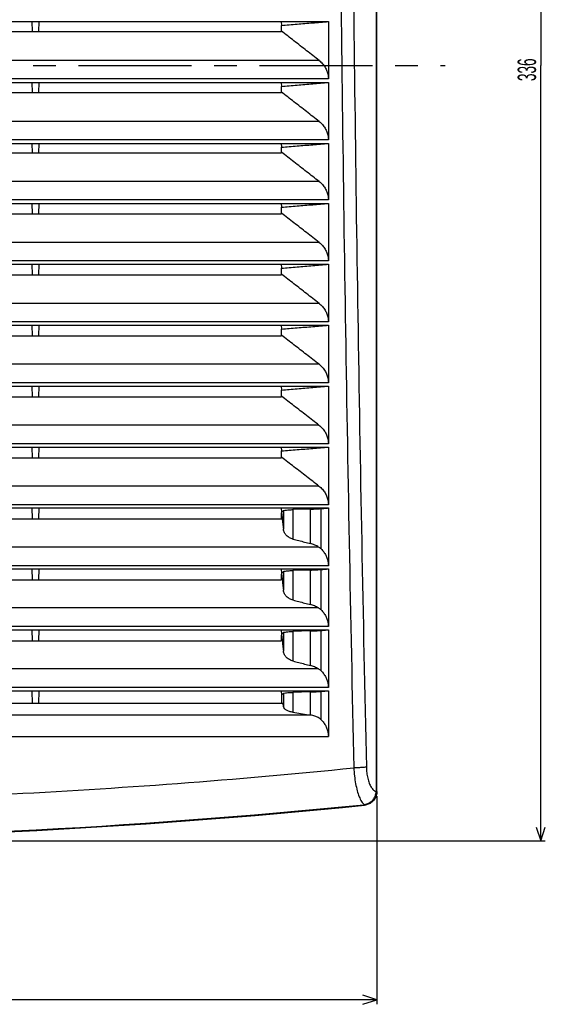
# Model space of a CAD drawing. Extents: x 0 to 1189, y 0 to 841.
# Tile 4 of 12: x 337 to 450, y 333 to 547. Entities that reach past the tile are written whole.
import ezdxf

# ---------------------------------------------------------------- set-up
doc = ezdxf.new("R2010")
doc.units = 0
doc.header["$LTSCALE"] = 65.395
doc.header["$MEASUREMENT"] = 0
doc.linetypes.add('CENTER', pattern=[0.6, 0.375, -0.075, 0.075, -0.075])
doc.layers.get('0').update_dxf_attribs({"linetype": 'CONTINUOUS'})
doc.layers.add('DEFAULT_1', color=7, linetype='CENTER')
doc.styles.add('TEXTSTYLE_2', font='txt', dxfattribs={"width": 0.6})
doc.dimstyles.new('DIMSTYLE_1', dxfattribs={"dimtxt": 4, "dimasz": 3, "dimexe": 0.18, "dimexo": 0.0625, "dimgap": 0.09, "dimtad": 1, "dimdsep": 46, "dimtxsty": 'TEXTSTYLE_2', "dimcen": 0.09, "dimadec": 0, "dimazin": 0, "dimtp": 0.2, "dimtm": 0.2, "dimtfac": 1, "dimtofl": 0, "dimtmove": 0, "dimatfit": 3, "dimfxl": 1, "dimtolj": 1, "dimarcsym": 0})

# ---------------------------------------------------------------- blocks, each defined once
blk = doc.blocks.new('*D6')
at = {"color": 2, "linetype": 'Continuous'}
for p, q in [((97.89, 378.36), (97.89, 333.26)), ((413.89, 378.36), (413.89, 333.26)), ((97.89, 334.26), (255.89, 334.26)), ((413.89, 334.26), (255.89, 334.26))]:
    blk.add_line(p, q, dxfattribs=at)
for points in [[(100.89, 335.26), (97.89, 334.26), (100.89, 333.26)], [(410.89, 333.26), (413.89, 334.26), (410.89, 335.26)]]:
    blk.add_lwpolyline(points, dxfattribs=at)
at = {"color": 2, "linetype": 'Continuous', "style": 'TEXTSTYLE_2', "width": 0.45}
blk.add_text('316', height=4, dxfattribs=at).set_placement((253.44, 335.26))
blk = doc.blocks.new('*D7')
at = {"color": 2, "linetype": 'Continuous'}
for p, q in [((256.89, 704.65), (450.4, 704.65)), ((449.4, 704.65), (449.4, 536.65)), ((449.4, 368.65), (449.4, 536.65)), ((256.89, 368.65), (450.4, 368.65))]:
    blk.add_line(p, q, dxfattribs=at)
for points in [[(450.4, 701.65), (449.4, 704.65), (448.4, 701.65)], [(448.4, 371.65), (449.4, 368.65), (450.4, 371.65)]]:
    blk.add_lwpolyline(points, dxfattribs=at)
at = {"color": 2, "linetype": 'Continuous', "style": 'TEXTSTYLE_2', "width": 0.55}
blk.add_text('336', height=4, rotation=90, dxfattribs=at).set_placement((448.4, 533.3))

msp = doc.modelspace()

# ---------------------------------------------------------------- linework, layer by layer
at = {"color": 7, "linetype": 'Continuous'}
for p, q in [((413.754, 693.814), (413.754, 379.49)), ((413.893, 379.363), (413.893, 693.94)), ((108.393, 546.202), (403.393, 546.202)), ((339.103, 546.202), (339.186, 544.008)), ((340.684, 546.202), (340.601, 544.008)), ((393.131, 546.202), (393.215, 545.354)), ((403.393, 546.202), (403.393, 533.787)), ((393.216, 544.147), (393.214, 544.008)), ((393.216, 544.147), (393.215, 545.354)), ((118.573, 544.008), (393.214, 544.008)), ((108.393, 533.002), (403.393, 533.002)), ((339.106, 533.002), (339.189, 530.79)), ((340.681, 533.002), (340.598, 530.79)), ((393.134, 533.002), (393.218, 532.154)), ((393.218, 530.927), (393.218, 532.154)), ((403.393, 533.002), (403.393, 520.575)), ((118.57, 530.79), (393.217, 530.79)), ((393.218, 530.927), (393.217, 530.79)), ((108.393, 519.802), (403.393, 519.802)), ((339.109, 519.802), (339.192, 517.773)), ((340.678, 519.802), (340.595, 517.773)), ((393.137, 519.802), (393.221, 518.954)), ((393.221, 517.907), (393.221, 518.954)), ((403.393, 519.802), (403.393, 507.564)), ((118.567, 517.773), (393.22, 517.773)), ((393.221, 517.907), (393.22, 517.773)), ((108.393, 506.802), (403.393, 506.802)), ((339.112, 506.802), (339.196, 504.556)), ((340.675, 506.802), (340.591, 504.556)), ((393.14, 506.802), (393.224, 505.954)), ((393.225, 504.687), (393.224, 505.954)), ((403.393, 506.802), (403.393, 494.353)), ((118.563, 504.556), (393.223, 504.556)), ((393.225, 504.687), (393.223, 504.556)), ((108.393, 493.602), (403.393, 493.602)), ((339.116, 493.602), (339.199, 491.338)), ((340.671, 493.602), (340.588, 491.338)), ((393.143, 493.602), (393.228, 492.754)), ((403.393, 493.602), (403.393, 481.142)), ((118.56, 491.338), (393.227, 491.338)), ((393.228, 491.467), (393.227, 491.338)), ((108.393, 480.402), (403.393, 480.402)), ((339.119, 480.402), (339.203, 478.121)), ((340.668, 480.402), (340.584, 478.121)), ((393.147, 480.402), (393.232, 479.554)), ((403.393, 480.402), (403.393, 467.931)), ((118.556, 478.121), (393.231, 478.121)), ((393.232, 478.246), (393.231, 478.121)), ((108.393, 467.202), (403.393, 467.202)), ((339.123, 467.202), (339.207, 464.904)), ((340.664, 467.202), (340.58, 464.904)), ((393.151, 467.202), (393.236, 466.354)), ((403.393, 467.202), (403.393, 454.72)), ((118.552, 464.904), (393.235, 464.904)), ((393.236, 465.026), (393.235, 464.904)), ((108.393, 454.002), (403.393, 454.002)), ((339.128, 454.002), (339.211, 451.687)), ((340.659, 454.002), (340.576, 451.687)), ((393.155, 454.002), (393.24, 453.154)), ((403.393, 454.002), (403.393, 441.509)), ((118.548, 451.687), (393.239, 451.687)), ((393.24, 451.805), (393.239, 451.687)), ((108.393, 440.802), (403.393, 440.802)), ((339.132, 440.802), (339.216, 438.47)), ((340.655, 440.802), (340.571, 438.47)), ((393.16, 440.802), (393.257, 439.83)), ((393.244, 438.47), (393.257, 439.738)), ((393.257, 439.83), (393.257, 439.738)), ((399.53, 440.551), (395.707, 440.442)), ((403.393, 440.802), (403.393, 428.298)), ((118.543, 438.47), (393.244, 438.47)), ((108.393, 427.602), (403.393, 427.602)), ((339.137, 427.602), (339.221, 425.253)), ((340.65, 427.602), (340.566, 425.253)), ((393.165, 427.602), (393.261, 426.634)), ((399.53, 427.351), (395.707, 427.242)), ((403.393, 427.602), (403.393, 415.087)), ((118.538, 425.253), (393.248, 425.253)), ((393.248, 425.253), (393.261, 426.479)), ((393.261, 426.634), (393.261, 426.479)), ((108.393, 414.402), (403.393, 414.402)), ((339.142, 414.402), (339.226, 412.036)), ((340.645, 414.402), (340.561, 412.036)), ((393.17, 414.402), (393.266, 413.438)), ((399.53, 414.151), (395.707, 414.042)), ((403.393, 414.402), (403.393, 401.876)), ((118.534, 412.036), (393.253, 412.036)), ((393.253, 412.036), (393.266, 413.219)), ((393.266, 413.438), (393.266, 413.219)), ((108.393, 401.202), (403.393, 401.202)), ((339.147, 401.202), (339.23, 398.439)), ((340.64, 401.202), (340.557, 398.439)), ((393.175, 401.202), (393.27, 400.242)), ((403.393, 401.202), (403.393, 391.28)), ((399.53, 400.951), (395.707, 400.842)), ((393.526, 398.402), (118.261, 398.402)), ((332.106, 398.48), (339.243, 398.48)), ((340.557, 398.439), (339.23, 398.439)), ((340.544, 398.48), (347.681, 398.481)), ((347.681, 398.481), (360.106, 398.48)), ((360.106, 398.48), (375.681, 398.481)), ((375.681, 398.481), (393.271, 398.48)), ((393.526, 398.402), (393.271, 398.48))]:
    msp.add_line(p, q, dxfattribs=at)
at = {"color": 9, "linetype": 'Continuous'}
for p, q in [((401.41, 537.745), (110.377, 537.745)), ((403.393, 533.787), (108.393, 533.787)), ((401.402, 524.544), (110.385, 524.544)), ((403.393, 520.575), (108.393, 520.575)), ((401.394, 511.543), (110.393, 511.543)), ((403.393, 507.564), (108.393, 507.564)), ((401.385, 498.342), (110.402, 498.342)), ((403.393, 494.353), (108.393, 494.353)), ((401.377, 485.14), (110.41, 485.14)), ((403.393, 481.142), (108.393, 481.142)), ((401.369, 471.939), (110.418, 471.939)), ((403.393, 467.931), (108.393, 467.931)), ((401.361, 458.738), (110.426, 458.738)), ((403.393, 454.72), (108.393, 454.72)), ((401.352, 445.537), (110.435, 445.537)), ((403.393, 441.509), (108.393, 441.509)), ((393.64, 440.214), (393.64, 436.181)), ((395.707, 440.442), (395.707, 434.074)), ((399.53, 433.073), (399.53, 440.551)), ((401.82, 431.923), (401.82, 440.67)), ((401.285, 432.336), (110.502, 432.336)), ((403.393, 428.298), (108.393, 428.298)), ((393.64, 427.014), (393.64, 422.967)), ((395.707, 427.242), (395.707, 420.864)), ((399.53, 419.864), (399.53, 427.351)), ((401.82, 418.715), (401.82, 427.47)), ((401.274, 419.135), (110.513, 419.135)), ((403.393, 415.087), (108.393, 415.087)), ((395.707, 414.042), (395.707, 407.654)), ((399.53, 406.655), (399.53, 414.151)), ((401.82, 405.506), (401.82, 414.27)), ((393.64, 413.814), (393.64, 409.754)), ((401.263, 405.934), (110.524, 405.934)), ((403.393, 401.876), (108.393, 401.876)), ((393.64, 400.614), (393.64, 397.772)), ((395.707, 400.842), (395.707, 396.523)), ((399.53, 395.927), (399.53, 400.951)), ((401.82, 394.913), (401.82, 401.07)), ((112.726, 396.002), (399.061, 396.002)), ((108.393, 391.28), (403.393, 391.28)), ((413.893, 379.363), (413.754, 379.49)), ((411.193, 376.38), (411.053, 376.506))]:
    msp.add_line(p, q, dxfattribs=at)
at = {"color": 7, "linetype": 'Continuous'}
for radius, start, end in [(1564.11, 270.130129, 275.693098), (1564.25, 270.132675, 275.697739)]:
    msp.add_arc((255.893, 1932.902), radius, start, end, dxfattribs=at)
at = {"color": 9, "linetype": 'Continuous'}
for points, knots in [([(405.339, 678.125), (405.369, 661.799), (405.486, 629.151), (405.83, 580.186), (406.341, 531.237), (407.021, 482.304), (407.868, 433.388), (408.545, 400.784), (408.911, 384.485)], [0, 0, 0, 0, 48.9794209, 97.9451784, 146.8970795, 195.8348251, 244.7581164, 293.6667647, 293.6667647, 293.6667647, 293.6667647]), ([(408.058, 678.137), (408.088, 661.818), (408.205, 629.185), (408.549, 580.242), (409.06, 531.315), (409.739, 482.404), (410.587, 433.51), (411.264, 400.921), (411.63, 384.63)], [0, 0, 0, 0, 48.9571887, 97.9008993, 146.8307684, 195.7464897, 244.647758, 293.534212, 293.534212, 293.534212, 293.534212]), ([(102.876, 384.485), (115.605, 383.206), (141.081, 380.966), (179.345, 378.564), (217.618, 377.123), (255.893, 376.643), (294.169, 377.123), (332.442, 378.564), (370.705, 380.966), (396.182, 383.206), (408.911, 384.485)], [0, 0, 0, 0, 38.3810789, 76.7142887, 115.0035884, 153.2706623, 191.5377363, 229.8270368, 268.160234, 306.5412895, 306.5412895, 306.5412895, 306.5412895]), ([(411.63, 384.63), (411.476, 384.611), (411.107, 384.579), (410.481, 384.54), (409.729, 384.507), (409.191, 384.492), (408.911, 384.485)], [0, 0, 0, 0, 0.4653243, 1.1102124, 1.8834792, 2.7234987, 2.7234987, 2.7234987, 2.7234987]), ([(408.911, 384.485), (408.94, 383.897), (409.031, 382.745), (409.272, 381.087), (409.607, 379.581), (410.026, 378.288), (410.512, 377.264), (410.922, 376.712), (411.145, 376.517)], [0, 0, 0, 0, 1.7685092, 3.4627432, 5.0225528, 6.3916605, 7.5300485, 8.418132, 8.418132, 8.418132, 8.418132]), ([(411.63, 384.63), (411.639, 384.219), (411.696, 383.415), (411.897, 382.263), (412.207, 381.227), (412.618, 380.354), (413.115, 379.683), (413.533, 379.374), (413.746, 379.281)], [0, 0, 0, 0, 1.231778, 2.413951, 3.5030673, 4.4672963, 5.2927047, 5.988753, 5.988753, 5.988753, 5.988753])]:
    msp.add_open_spline(points, degree=3, knots=knots, dxfattribs=at)
at = {"color": 7, "linetype": 'Continuous'}
for points, knots in [([(393.215, 545.354), (394.345, 545.448), (396.606, 545.636), (399.999, 545.919), (402.262, 546.107), (403.393, 546.202)], [0, 0, 0, 0, 3.4019939, 6.8064773, 10.2134502, 10.2134502, 10.2134502, 10.2134502]), ([(401.41, 537.745), (400.499, 538.457), (398.677, 539.88), (395.945, 542.014), (394.125, 543.436), (393.216, 544.147)], [0, 0, 0, 0, 3.4683836, 6.9345086, 10.398377, 10.398377, 10.398377, 10.398377]), ([(401.41, 537.745), (401.67, 537.542), (402.144, 537.096), (402.708, 536.326), (403.108, 535.497), (403.342, 534.645), (403.393, 534.067), (403.393, 533.787)], [0, 0, 0, 0, 0.9903189, 1.9397027, 2.849369, 3.7355112, 4.5776026, 4.5776026, 4.5776026, 4.5776026]), ([(393.218, 532.154), (394.348, 532.248), (396.608, 532.436), (400, 532.719), (402.262, 532.907), (403.393, 533.002)], [0, 0, 0, 0, 3.4010445, 6.8045774, 10.2105988, 10.2105988, 10.2105988, 10.2105988]), ([(401.402, 524.544), (400.492, 525.254), (398.672, 526.672), (395.945, 528.8), (394.127, 530.218), (393.218, 530.927)], [0, 0, 0, 0, 3.4616135, 6.9209777, 10.3780946, 10.3780946, 10.3780946, 10.3780946]), ([(401.402, 524.544), (401.663, 524.34), (402.139, 523.894), (402.705, 523.121), (403.107, 522.29), (403.342, 521.435), (403.393, 520.857), (403.393, 520.575)], [0, 0, 0, 0, 0.9936317, 1.9460525, 2.8584127, 3.7469078, 4.5908009, 4.5908009, 4.5908009, 4.5908009]), ([(393.221, 518.954), (394.351, 519.048), (396.61, 519.236), (400.001, 519.519), (402.262, 519.707), (403.393, 519.802)], [0, 0, 0, 0, 3.4000191, 6.8025256, 10.2075194, 10.2075194, 10.2075194, 10.2075194]), ([(401.394, 511.543), (400.485, 512.25), (398.668, 513.665), (395.944, 515.786), (394.129, 517.2), (393.221, 517.907)], [0, 0, 0, 0, 3.454865, 6.9074898, 10.3578766, 10.3578766, 10.3578766, 10.3578766]), ([(401.394, 511.543), (401.656, 511.339), (402.134, 510.891), (402.702, 510.116), (403.106, 509.283), (403.342, 508.426), (403.393, 507.846), (403.393, 507.564)], [0, 0, 0, 0, 0.9968993, 1.9523151, 2.8673305, 3.7581428, 4.6038069, 4.6038069, 4.6038069, 4.6038069]), ([(393.224, 505.954), (394.354, 506.048), (396.613, 506.236), (400.002, 506.519), (402.263, 506.707), (403.393, 506.802)], [0, 0, 0, 0, 3.3989351, 6.8003564, 10.2042639, 10.2042639, 10.2042639, 10.2042639]), ([(401.385, 498.342), (400.478, 499.047), (398.664, 500.457), (395.944, 502.572), (394.131, 503.982), (393.225, 504.687)], [0, 0, 0, 0, 3.4479304, 6.89363, 10.337101, 10.337101, 10.337101, 10.337101]), ([(401.385, 498.342), (401.649, 498.137), (402.129, 497.688), (402.699, 496.911), (403.104, 496.076), (403.341, 495.217), (403.393, 494.636), (403.393, 494.353)], [0, 0, 0, 0, 1.0002222, 1.9586831, 2.8763969, 3.7695618, 4.6170209, 4.6170209, 4.6170209, 4.6170209]), ([(393.228, 492.754), (394.357, 492.848), (396.615, 493.036), (400.003, 493.319), (402.263, 493.507), (403.393, 493.602)], [0, 0, 0, 0, 3.3977591, 6.7980031, 10.2007318, 10.2007318, 10.2007318, 10.2007318]), ([(393.228, 491.467), (393.228, 491.61), (393.228, 491.896), (393.228, 492.325), (393.228, 492.611), (393.228, 492.754)], [0, 0, 0, 0, 0.4291076, 0.858216, 1.2873253, 1.2873253, 1.2873253, 1.2873253]), ([(401.377, 485.14), (400.471, 485.844), (398.659, 487.25), (395.943, 489.358), (394.133, 490.764), (393.228, 491.467)], [0, 0, 0, 0, 3.4409129, 6.8796045, 10.3160769, 10.3160769, 10.3160769, 10.3160769]), ([(401.377, 485.14), (401.641, 484.935), (402.123, 484.485), (402.696, 483.706), (403.103, 482.869), (403.341, 482.008), (403.393, 481.425), (403.393, 481.142)], [0, 0, 0, 0, 1.0035502, 1.9650603, 2.8854747, 3.7809921, 4.6302427, 4.6302427, 4.6302427, 4.6302427]), ([(393.232, 479.554), (394.36, 479.648), (396.617, 479.836), (400.005, 480.119), (402.264, 480.307), (403.393, 480.402)], [0, 0, 0, 0, 3.3965071, 6.7954977, 10.1969717, 10.1969717, 10.1969717, 10.1969717]), ([(393.232, 478.246), (393.232, 478.391), (393.232, 478.682), (393.232, 479.118), (393.232, 479.409), (393.232, 479.554)], [0, 0, 0, 0, 0.4359382, 0.8718773, 1.3078174, 1.3078174, 1.3078174, 1.3078174]), ([(401.369, 471.939), (400.464, 472.64), (398.655, 474.042), (395.943, 476.144), (394.136, 477.546), (393.232, 478.246)], [0, 0, 0, 0, 3.4338125, 6.8654132, 10.2948044, 10.2948044, 10.2948044, 10.2948044]), ([(401.369, 471.939), (401.634, 471.734), (402.118, 471.282), (402.694, 470.501), (403.102, 469.662), (403.341, 468.799), (403.393, 468.215), (403.393, 467.931)], [0, 0, 0, 0, 1.0068833, 1.9714466, 2.894564, 3.7924337, 4.6434724, 4.6434724, 4.6434724, 4.6434724]), ([(393.236, 466.354), (394.364, 466.448), (396.62, 466.636), (400.006, 466.919), (402.264, 467.107), (403.393, 467.202)], [0, 0, 0, 0, 3.3951792, 6.7928404, 10.1929834, 10.1929834, 10.1929834, 10.1929834]), ([(393.236, 465.026), (393.236, 465.173), (393.236, 465.469), (393.236, 465.911), (393.236, 466.207), (393.236, 466.354)], [0, 0, 0, 0, 0.4428019, 0.8856048, 1.3284088, 1.3284088, 1.3284088, 1.3284088]), ([(401.361, 458.738), (400.457, 459.437), (398.651, 460.835), (395.943, 462.93), (394.138, 464.327), (393.236, 465.026)], [0, 0, 0, 0, 3.4266291, 6.8510562, 10.2732834, 10.2732834, 10.2732834, 10.2732834]), ([(401.361, 458.738), (401.627, 458.532), (402.113, 458.08), (402.691, 457.297), (403.101, 456.455), (403.341, 455.59), (403.393, 455.004), (403.393, 454.72)], [0, 0, 0, 0, 1.0102216, 1.9778422, 2.9036648, 3.8038867, 4.6567099, 4.6567099, 4.6567099, 4.6567099]), ([(393.24, 453.154), (394.367, 453.248), (396.623, 453.437), (400.007, 453.719), (402.264, 453.907), (403.393, 454.002)], [0, 0, 0, 0, 3.3937753, 6.790031, 10.1887669, 10.1887669, 10.1887669, 10.1887669]), ([(393.24, 451.805), (393.24, 451.955), (393.24, 452.255), (393.24, 452.705), (393.24, 453.004), (393.24, 453.154)], [0, 0, 0, 0, 0.4496986, 0.8993983, 1.3490992, 1.3490992, 1.3490992, 1.3490992]), ([(401.352, 445.537), (400.45, 446.234), (398.647, 447.627), (395.943, 449.716), (394.141, 451.109), (393.24, 451.805)], [0, 0, 0, 0, 3.4193629, 6.8365335, 10.2515139, 10.2515139, 10.2515139, 10.2515139]), ([(401.352, 445.537), (401.62, 445.33), (402.107, 444.877), (402.688, 444.092), (403.099, 443.248), (403.34, 442.381), (403.393, 441.794), (403.393, 441.509)], [0, 0, 0, 0, 1.013565, 1.9842469, 2.9127771, 3.8153509, 4.6699553, 4.6699553, 4.6699553, 4.6699553]), ([(393.64, 440.214), (393.597, 440.172), (393.512, 440.086), (393.385, 439.958), (393.299, 439.872), (393.257, 439.83)], [0, 0, 0, 0, 0.18106451, 0.36206959, 0.54301528, 0.54301528, 0.54301528, 0.54301528]), ([(393.257, 439.738), (393.299, 439.343), (393.385, 438.552), (393.512, 437.367), (393.597, 436.576), (393.64, 436.181)], [0, 0, 0, 0, 1.1923573, 2.385001, 3.5779313, 3.5779313, 3.5779313, 3.5779313]), ([(393.64, 440.214), (393.691, 440.266), (393.928, 440.302), (394.344, 440.372), (394.974, 440.414), (395.447, 440.435), (395.707, 440.442)], [0, 0, 0, 0, 0.2160312, 0.6631965, 1.3068667, 2.0885415, 2.0885415, 2.0885415, 2.0885415]), ([(399.53, 440.551), (399.805, 440.559), (400.339, 440.577), (401.102, 440.617), (401.59, 440.651), (401.82, 440.67)], [0, 0, 0, 0, 0.8244501, 1.601135, 2.2932607, 2.2932607, 2.2932607, 2.2932607]), ([(401.82, 440.67), (402.082, 440.692), (402.607, 440.736), (403.131, 440.78), (403.393, 440.802)], [0, 0, 0, 0, 0.7892435, 1.5786209, 1.5786209, 1.5786209, 1.5786209]), ([(395.707, 434.074), (395.457, 434.14), (394.966, 434.328), (394.32, 434.783), (393.83, 435.41), (393.668, 435.922), (393.64, 436.181)], [0, 0, 0, 0, 0.7766014, 1.5603996, 2.3431397, 3.1248099, 3.1248099, 3.1248099, 3.1248099]), ([(395.707, 434.074), (396.132, 433.963), (396.982, 433.741), (398.256, 433.407), (399.106, 433.184), (399.53, 433.073)], [0, 0, 0, 0, 1.3172182, 2.6346041, 3.9521578, 3.9521578, 3.9521578, 3.9521578]), ([(401.285, 432.336), (401.01, 432.503), (400.44, 432.79), (399.835, 432.993), (399.53, 433.073)], [0, 0, 0, 0, 0.9643207, 1.9076079, 1.9076079, 1.9076079, 1.9076079]), ([(401.82, 431.923), (401.741, 432.001), (401.569, 432.149), (401.382, 432.276), (401.285, 432.336)], [0, 0, 0, 0, 0.33369315, 0.67743881, 0.67743881, 0.67743881, 0.67743881]), ([(401.82, 431.923), (402.028, 431.721), (402.406, 431.29), (402.852, 430.575), (403.168, 429.823), (403.353, 429.06), (403.393, 428.547), (403.393, 428.298)], [0, 0, 0, 0, 0.8710946, 1.708853, 2.5181235, 3.3059583, 4.0548039, 4.0548039, 4.0548039, 4.0548039]), ([(393.64, 427.014), (393.598, 426.972), (393.514, 426.887), (393.387, 426.761), (393.303, 426.676), (393.261, 426.634)], [0, 0, 0, 0, 0.17906079, 0.35806349, 0.53700811, 0.53700811, 0.53700811, 0.53700811]), ([(393.64, 427.014), (393.691, 427.065), (393.928, 427.102), (394.344, 427.172), (394.974, 427.214), (395.447, 427.235), (395.707, 427.242)], [0, 0, 0, 0, 0.2160663, 0.6632715, 1.3069434, 2.088552, 2.088552, 2.088552, 2.088552]), ([(399.53, 427.351), (399.805, 427.358), (400.339, 427.377), (401.102, 427.417), (401.59, 427.451), (401.82, 427.47)], [0, 0, 0, 0, 0.8244179, 1.6011071, 2.2932624, 2.2932624, 2.2932624, 2.2932624]), ([(401.82, 427.47), (402.082, 427.492), (402.607, 427.536), (403.131, 427.58), (403.393, 427.602)], [0, 0, 0, 0, 0.7892449, 1.5786237, 1.5786237, 1.5786237, 1.5786237]), ([(393.261, 426.479), (393.303, 426.089), (393.387, 425.309), (393.514, 424.138), (393.598, 423.358), (393.64, 422.967)], [0, 0, 0, 0, 1.1771541, 2.3545884, 3.5323031, 3.5323031, 3.5323031, 3.5323031]), ([(395.707, 420.864), (395.457, 420.93), (394.966, 421.117), (394.32, 421.572), (393.83, 422.198), (393.668, 422.709), (393.64, 422.967)], [0, 0, 0, 0, 0.7766481, 1.560318, 2.3423931, 3.1223984, 3.1223984, 3.1223984, 3.1223984]), ([(395.707, 420.864), (396.132, 420.753), (396.982, 420.531), (398.256, 420.197), (399.106, 419.975), (399.53, 419.864)], [0, 0, 0, 0, 1.317089, 2.6343454, 3.9517691, 3.9517691, 3.9517691, 3.9517691]), ([(401.274, 419.135), (401.001, 419.3), (400.434, 419.584), (399.833, 419.785), (399.53, 419.864)], [0, 0, 0, 0, 0.9576538, 1.8948587, 1.8948587, 1.8948587, 1.8948587]), ([(401.82, 418.715), (401.739, 418.794), (401.565, 418.945), (401.374, 419.074), (401.274, 419.135)], [0, 0, 0, 0, 0.33990804, 0.69029008, 0.69029008, 0.69029008, 0.69029008]), ([(401.82, 418.715), (402.028, 418.512), (402.406, 418.08), (402.852, 417.365), (403.168, 416.613), (403.353, 415.849), (403.393, 415.336), (403.393, 415.087)], [0, 0, 0, 0, 0.8718587, 1.7102497, 2.5200897, 3.3082237, 4.0570534, 4.0570534, 4.0570534, 4.0570534]), ([(393.64, 413.814), (393.691, 413.865), (393.928, 413.902), (394.344, 413.972), (394.974, 414.013), (395.447, 414.035), (395.707, 414.042)], [0, 0, 0, 0, 0.2161019, 0.6633478, 1.3070213, 2.0885626, 2.0885626, 2.0885626, 2.0885626]), ([(399.53, 414.151), (399.805, 414.158), (400.338, 414.177), (401.102, 414.217), (401.59, 414.251), (401.82, 414.27)], [0, 0, 0, 0, 0.8243851, 1.6010786, 2.2932642, 2.2932642, 2.2932642, 2.2932642]), ([(401.82, 414.27), (402.082, 414.292), (402.607, 414.336), (403.131, 414.38), (403.393, 414.402)], [0, 0, 0, 0, 0.7892463, 1.5786265, 1.5786265, 1.5786265, 1.5786265]), ([(393.64, 413.814), (393.598, 413.772), (393.515, 413.689), (393.39, 413.563), (393.307, 413.48), (393.266, 413.438)], [0, 0, 0, 0, 0.17695826, 0.3538598, 0.53070464, 0.53070464, 0.53070464, 0.53070464]), ([(393.266, 413.219), (393.307, 412.834), (393.39, 412.064), (393.515, 410.909), (393.598, 410.139), (393.64, 409.754)], [0, 0, 0, 0, 1.1613458, 2.3229654, 3.4848588, 3.4848588, 3.4848588, 3.4848588]), ([(395.707, 407.654), (395.457, 407.72), (394.966, 407.907), (394.32, 408.361), (393.83, 408.986), (393.668, 409.496), (393.64, 409.754)], [0, 0, 0, 0, 0.7766961, 1.5602389, 2.3416506, 3.1200016, 3.1200016, 3.1200016, 3.1200016]), ([(395.707, 407.654), (396.132, 407.543), (396.982, 407.321), (398.256, 406.988), (399.106, 406.766), (399.53, 406.655)], [0, 0, 0, 0, 1.3169607, 2.6340884, 3.9513831, 3.9513831, 3.9513831, 3.9513831]), ([(401.263, 405.934), (400.992, 406.097), (400.428, 406.378), (399.831, 406.577), (399.53, 406.655)], [0, 0, 0, 0, 0.9509679, 1.8820607, 1.8820607, 1.8820607, 1.8820607]), ([(401.82, 405.506), (401.738, 405.587), (401.56, 405.741), (401.365, 405.872), (401.263, 405.934)], [0, 0, 0, 0, 0.34614872, 0.70320475, 0.70320475, 0.70320475, 0.70320475]), ([(401.82, 405.506), (402.028, 405.303), (402.406, 404.871), (402.852, 404.155), (403.168, 403.402), (403.353, 402.638), (403.393, 402.125), (403.393, 401.876)], [0, 0, 0, 0, 0.8726219, 1.7116434, 2.5220511, 3.3104805, 4.0592908, 4.0592908, 4.0592908, 4.0592908]), ([(401.82, 401.07), (402.082, 401.092), (402.607, 401.136), (403.131, 401.18), (403.393, 401.202)], [0, 0, 0, 0, 0.7892478, 1.5786294, 1.5786294, 1.5786294, 1.5786294]), ([(393.64, 400.614), (393.599, 400.573), (393.517, 400.49), (393.394, 400.366), (393.311, 400.284), (393.27, 400.242)], [0, 0, 0, 0, 0.17475686, 0.34945841, 0.52410469, 0.52410469, 0.52410469, 0.52410469]), ([(393.27, 400.242), (393.27, 400.047), (393.271, 399.655), (393.271, 399.068), (393.271, 398.676), (393.271, 398.48)], [0, 0, 0, 0, 0.5873673, 1.1747326, 1.7620959, 1.7620959, 1.7620959, 1.7620959]), ([(393.64, 400.614), (393.691, 400.665), (393.928, 400.702), (394.344, 400.772), (394.974, 400.813), (395.447, 400.835), (395.707, 400.842)], [0, 0, 0, 0, 0.2161381, 0.6634252, 1.3071004, 2.0885733, 2.0885733, 2.0885733, 2.0885733]), ([(399.53, 400.951), (399.805, 400.958), (400.338, 400.977), (401.102, 401.016), (401.59, 401.051), (401.82, 401.07)], [0, 0, 0, 0, 0.8243519, 1.6010498, 2.2932659, 2.2932659, 2.2932659, 2.2932659]), ([(393.526, 398.402), (393.545, 398.297), (393.583, 398.087), (393.621, 397.877), (393.64, 397.772)], [0, 0, 0, 0, 0.32007707, 0.64019645, 0.64019645, 0.64019645, 0.64019645]), ([(395.707, 396.523), (395.45, 396.563), (394.966, 396.673), (394.327, 396.942), (393.85, 397.295), (393.668, 397.617), (393.64, 397.772)], [0, 0, 0, 0, 0.7811213, 1.481777, 2.0657263, 2.5363832, 2.5363832, 2.5363832, 2.5363832]), ([(395.707, 396.523), (396.266, 396.437), (397.384, 396.263), (398.502, 396.089), (399.061, 396.002)], [0, 0, 0, 0, 1.6969183, 3.394068, 3.394068, 3.394068, 3.394068]), ([(399.061, 396.002), (399.14, 395.99), (399.296, 395.965), (399.453, 395.94), (399.53, 395.927)], [0, 0, 0, 0, 0.23838404, 0.47534452, 0.47534452, 0.47534452, 0.47534452]), ([(401.82, 394.913), (401.64, 395.089), (401.206, 395.412), (400.421, 395.743), (399.839, 395.875), (399.53, 395.927)], [0, 0, 0, 0, 0.7580964, 1.5998413, 2.5396545, 2.5396545, 2.5396545, 2.5396545]), ([(401.82, 394.913), (402.028, 394.71), (402.405, 394.278), (402.853, 393.558), (403.171, 392.8), (403.354, 392.035), (403.393, 391.526), (403.393, 391.28)], [0, 0, 0, 0, 0.8699818, 1.7106593, 2.5359099, 3.3238967, 4.0610729, 4.0610729, 4.0610729, 4.0610729]), ([(411.146, 376.517), (411.416, 376.554), (411.952, 376.703), (412.661, 377.135), (413.228, 377.742), (413.61, 378.472), (413.725, 379.012), (413.746, 379.28)], [0, 0, 0, 0, 0.8187217, 1.6451645, 2.4579497, 3.281518, 4.0896191, 4.0896191, 4.0896191, 4.0896191]), ([(413.893, 379.363), (413.893, 379.071), (413.807, 378.481), (413.426, 377.675), (412.826, 377.012), (412.062, 376.554), (411.483, 376.409), (411.193, 376.38)], [0, 0, 0, 0, 0.8750246, 1.7598186, 2.6369407, 3.5200814, 4.3956377, 4.3956377, 4.3956377, 4.3956377]), ([(413.746, 379.281), (413.748, 379.304), (413.751, 379.35), (413.753, 379.42), (413.754, 379.466), (413.754, 379.49)], [0, 0, 0, 0, 0.06951585, 0.13920839, 0.20890548, 0.20890548, 0.20890548, 0.20890548]), ([(411.145, 376.517), (411.124, 376.514), (411.094, 376.51), (411.063, 376.508), (411.053, 376.507)], [0, 0, 0, 0, 0.060963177, 0.092058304, 0.092058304, 0.092058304, 0.092058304])]:
    msp.add_open_spline(points, degree=3, knots=knots, dxfattribs=at)
at = {"layer": 'DEFAULT_1', "color": 2, "linetype": 'CENTER'}
msp.add_line((270.756, 536.652), (428.706, 536.652), dxfattribs=at)

# ---------------------------------------------------------------- dimensions: what is measured, and where the dimension line sits
at = {"color": 2, "linetype": 'Continuous'}
dim = msp.add_linear_dim(base=(449.403, 704.652), p1=(256.893, 368.652), p2=(256.893, 704.652), angle=90, dimstyle='DIMSTYLE_1', dxfattribs=at)
dim.commit()
dim.dimension.update_dxf_attribs({"geometry": '*D7', "text_midpoint": (446.403, 536.599), "dimtype": 160})
dim = msp.add_linear_dim(base=(413.893, 334.258), p1=(97.893, 378.363), p2=(413.893, 378.363), dimstyle='DIMSTYLE_1', dxfattribs=at)
dim.commit()
dim.dimension.update_dxf_attribs({"geometry": '*D6', "text_midpoint": (256.143, 337.258), "dimtype": 160})

doc.saveas('drawing.dxf')
